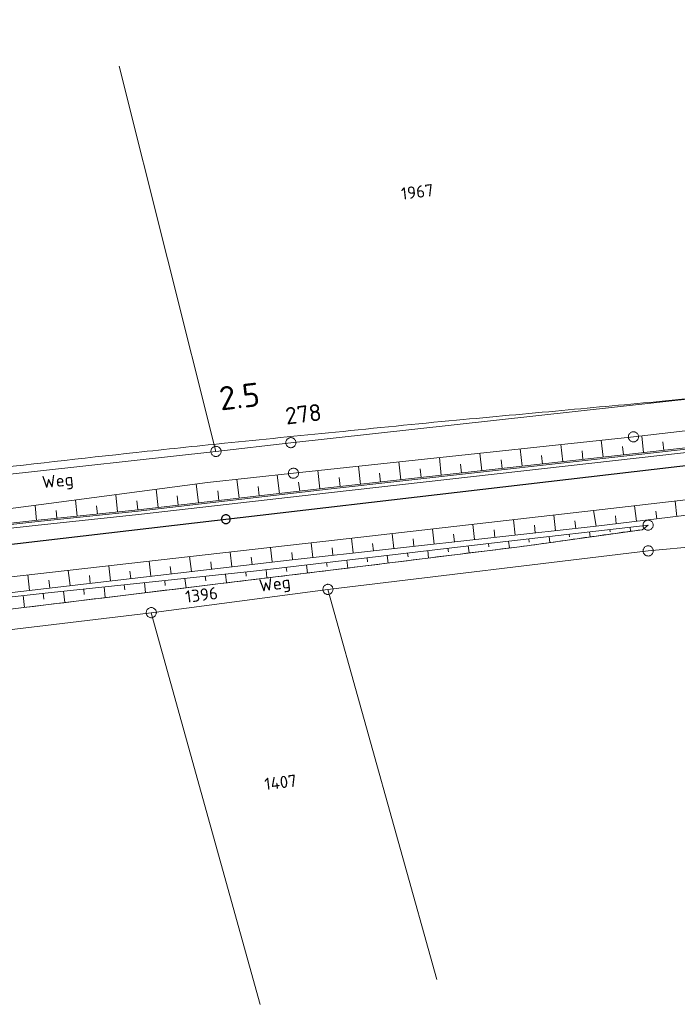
# Model space of a CAD drawing. Header units: metres. Extents: x 3425540 to 3446143, y 5432760 to 5444637.
# Tile 144 of 256: x 3437563 to 3437660, y 5439199 to 5439344. Entities that reach past the tile are written whole.
import ezdxf
from ezdxf.enums import TextEntityAlignment as Align

# ---------------------------------------------------------------- set-up
doc = ezdxf.new("R2010")
doc.units = ezdxf.units.M
for name, color, linetype, lineweight in [('B_Bestand', 9, 'Continuous', 18), ('B_Böschung', 9, 'Continuous', 18), ('B_Flurgrenzen', 9, 'Continuous', 18), ('B_Gleisachse', 9, 'Continuous', 25), ('B_Kilometrierung', 9, 'Continuous', 25), ('Bestand_Neu_Strecke 3443', 9, 'Continuous', 18)]:
    doc.layers.add(name, color=color, linetype=linetype, lineweight=lineweight)
doc.styles.get("Standard").update_dxf_attribs({"font": 'isocpeur.ttf'})

msp = doc.modelspace()

# ---------------------------------------------------------------- linework, layer by layer
at = {"layer": 'B_Bestand'}
for points, knots in [([(3437713.57, 5439296.34), (3437713.23, 5439295.99), (3437712.89, 5439295.65), (3437712.55, 5439295.31), (3437711.91, 5439294.67), (3437710.79, 5439294.84), (3437709.89, 5439294.7), (3437705.06, 5439293.92), (3437700.23, 5439293.11), (3437695.38, 5439292.38), (3437690.58, 5439291.66), (3437685.78, 5439290.92), (3437680.96, 5439290.28), (3437673.26, 5439289.27), (3437665.54, 5439288.41), (3437657.81, 5439287.7), (3437652.88, 5439287.24), (3437647.95, 5439286.79), (3437643.02, 5439286.33), (3437637.84, 5439285.86), (3437632.66, 5439285.38), (3437627.48, 5439284.9), (3437621.54, 5439284.35), (3437615.61, 5439283.73), (3437609.67, 5439283.14), (3437604.22, 5439282.6), (3437598.77, 5439282.05), (3437593.32, 5439281.5), (3437588.98, 5439281.07), (3437584.64, 5439280.61), (3437580.3, 5439280.14), (3437572.25, 5439279.27), (3437564.2, 5439278.36), (3437556.15, 5439277.42), (3437550.15, 5439276.72), (3437544.16, 5439276.01), (3437538.16, 5439275.31), (3437534.04, 5439274.83), (3437529.91, 5439274.37), (3437525.79, 5439273.88), (3437517.23, 5439272.87), (3437508.72, 5439271.47), (3437500.18, 5439270.34), (3437489.98, 5439268.98), (3437479.78, 5439267.57), (3437469.54, 5439266.52), (3437463.75, 5439265.93), (3437457.95, 5439265.52), (3437452.16, 5439264.95), (3437445.7, 5439264.32), (3437439.24, 5439263.68), (3437432.77, 5439263.05), (3437427.61, 5439262.55), (3437422.46, 5439262.05), (3437417.3, 5439261.55), (3437412.43, 5439261.08), (3437407.55, 5439260.66), (3437402.68, 5439260.19), (3437394.67, 5439259.42), (3437386.69, 5439258.49), (3437378.7, 5439257.54), (3437373.26, 5439256.89), (3437367.81, 5439256.2), (3437362.37, 5439255.49), (3437359.71, 5439255.15), (3437357.06, 5439254.76), (3437354.4, 5439254.4), (3437353.65, 5439254.3), (3437352.9, 5439254.21), (3437352.15, 5439254.13), (3437351.63, 5439254.07), (3437351.07, 5439254.08), (3437350.58, 5439254.27), (3437350.22, 5439254.4), (3437349.86, 5439254.54), (3437349.49, 5439254.67)], [0, 0, 0, 0, 0.00394, 0.00394, 0.00394, 0.01137, 0.01137, 0.01137, 0.051418, 0.051418, 0.051418, 0.09112, 0.09112, 0.09112, 0.154601, 0.154601, 0.154601, 0.195063, 0.195063, 0.195063, 0.237576, 0.237576, 0.237576, 0.286349, 0.286349, 0.286349, 0.331132, 0.331132, 0.331132, 0.366786, 0.366786, 0.366786, 0.433017, 0.433017, 0.433017, 0.48237, 0.48237, 0.48237, 0.516307, 0.516307, 0.516307, 0.586732, 0.586732, 0.586732, 0.670872, 0.670872, 0.670872, 0.718409, 0.718409, 0.718409, 0.771506, 0.771506, 0.771506, 0.81385, 0.81385, 0.81385, 0.853872, 0.853872, 0.853872, 0.919589, 0.919589, 0.919589, 0.964442, 0.964442, 0.964442, 0.986369, 0.986369, 0.986369, 0.992542, 0.992542, 0.992542, 0.996828, 0.996828, 0.996828, 1, 1, 1, 1]), ([(3437373.11, 5439213.89), (3437374.87, 5439215.88), (3437376.63, 5439217.87), (3437378.39, 5439219.85), (3437380.95, 5439222.74), (3437383.46, 5439225.67), (3437386, 5439228.58), (3437387.38, 5439230.15), (3437388.8, 5439231.68), (3437390.28, 5439233.18), (3437391.21, 5439234.11), (3437392.34, 5439234.79), (3437393.49, 5439235.44), (3437394.69, 5439236.11), (3437395.9, 5439236.67), (3437397.2, 5439237.09), (3437399.87, 5439237.95), (3437402.53, 5439238.75), (3437405.29, 5439239.08), (3437409.36, 5439239.55), (3437413.43, 5439239.97), (3437417.5, 5439240.45), (3437422.56, 5439241.04), (3437427.63, 5439241.64), (3437432.7, 5439242.23), (3437446.32, 5439243.82), (3437459.94, 5439245.39), (3437473.55, 5439246.99), (3437478.48, 5439247.58), (3437483.41, 5439248.16), (3437488.34, 5439248.74), (3437493.27, 5439249.32), (3437498.19, 5439249.91), (3437503.12, 5439250.49), (3437506.78, 5439250.92), (3437510.47, 5439251.04), (3437514.14, 5439251.45), (3437517.92, 5439251.87), (3437521.7, 5439252.3), (3437525.47, 5439252.72), (3437529.25, 5439253.14), (3437533.03, 5439253.56), (3437536.81, 5439253.99), (3437541.3, 5439254.5), (3437545.79, 5439255.09), (3437550.28, 5439255.64), (3437558.21, 5439256.61), (3437566.15, 5439257.58), (3437574.08, 5439258.55), (3437580.3, 5439259.31), (3437586.51, 5439260.06), (3437592.73, 5439260.82), (3437598.13, 5439261.47), (3437603.53, 5439262.11), (3437608.92, 5439262.78), (3437613.56, 5439263.36), (3437618.21, 5439263.94), (3437622.85, 5439264.52), (3437627.49, 5439265.1), (3437632.14, 5439265.67), (3437636.78, 5439266.25), (3437639.8, 5439266.63), (3437642.8, 5439267.09), (3437645.81, 5439267.51), (3437648.82, 5439267.93), (3437651.83, 5439268.35), (3437654.84, 5439268.76)], [0, 0, 0, 0, 0.027149, 0.027149, 0.027149, 0.066596, 0.066596, 0.066596, 0.088009, 0.088009, 0.088009, 0.101394, 0.101394, 0.101394, 0.115204, 0.115204, 0.115204, 0.143604, 0.143604, 0.143604, 0.185466, 0.185466, 0.185466, 0.237612, 0.237612, 0.237612, 0.377784, 0.377784, 0.377784, 0.42851, 0.42851, 0.42851, 0.479237, 0.479237, 0.479237, 0.51692, 0.51692, 0.51692, 0.555791, 0.555791, 0.555791, 0.594662, 0.594662, 0.594662, 0.640894, 0.640894, 0.640894, 0.722616, 0.722616, 0.722616, 0.78663, 0.78663, 0.78663, 0.842211, 0.842211, 0.842211, 0.890047, 0.890047, 0.890047, 0.937883, 0.937883, 0.937883, 0.968943, 0.968943, 0.968943, 1, 1, 1, 1])]:
    msp.add_open_spline(points, degree=3, knots=knots, dxfattribs=at)
at = {"layer": 'B_Böschung'}
for p, q in [((3437655.06, 5439280.11), (3437654.78, 5439282.59)), ((3437643.14, 5439278.77), (3437642.85, 5439281.3)), ((3437649.1, 5439279.44), (3437648.82, 5439281.94)), ((3437658.04, 5439280.45), (3437657.9, 5439281.69)), ((3437631.21, 5439277.44), (3437630.92, 5439280.02)), ((3437637.17, 5439278.11), (3437636.89, 5439280.66)), ((3437640.16, 5439278.44), (3437640.01, 5439279.71)), ((3437646.12, 5439279.11), (3437645.98, 5439280.36)), ((3437652.08, 5439279.77), (3437651.94, 5439281.02)), ((3437619.29, 5439276.11), (3437618.99, 5439278.74)), ((3437625.25, 5439276.77), (3437624.96, 5439279.38)), ((3437628.23, 5439277.11), (3437628.08, 5439278.4)), ((3437634.19, 5439277.77), (3437634.05, 5439279.06)), ((3437601.4, 5439274.08), (3437601.08, 5439276.82)), ((3437607.36, 5439274.77), (3437607.05, 5439277.46)), ((3437613.32, 5439275.44), (3437613.03, 5439278.1)), ((3437616.3, 5439275.77), (3437616.16, 5439277.1)), ((3437622.27, 5439276.44), (3437622.12, 5439277.75)), ((3437589.48, 5439272.71), (3437589.15, 5439275.51)), ((3437595.44, 5439273.4), (3437595.12, 5439276.19)), ((3437604.38, 5439274.43), (3437604.22, 5439275.78)), ((3437610.34, 5439275.11), (3437610.19, 5439276.44)), ((3437577.55, 5439271.37), (3437577.29, 5439273.92)), ((3437583.52, 5439272.02), (3437583.21, 5439274.72)), ((3437592.46, 5439273.05), (3437592.3, 5439274.47)), ((3437598.42, 5439273.74), (3437598.26, 5439275.12)), ((3437571.58, 5439270.75), (3437571.34, 5439273.13)), ((3437580.54, 5439271.68), (3437580.4, 5439273)), ((3437586.5, 5439272.37), (3437586.34, 5439273.74)), ((3437659.96, 5439270.72), (3437659.69, 5439272.96)), ((3437565.62, 5439270.13), (3437565.39, 5439272.34)), ((3437568.6, 5439270.44), (3437568.48, 5439271.58)), ((3437574.57, 5439271.06), (3437574.44, 5439272.29)), ((3437648.05, 5439269.27), (3437647.67, 5439271.57)), ((3437654.01, 5439270), (3437653.73, 5439272.27)), ((3437656.98, 5439270.36), (3437656.85, 5439271.49)), ((3437630.16, 5439267.3), (3437629.91, 5439269.54)), ((3437636.12, 5439267.96), (3437635.87, 5439270.22)), ((3437642.09, 5439268.61), (3437641.83, 5439270.9)), ((3437645.07, 5439268.94), (3437644.93, 5439270.09)), ((3437651.03, 5439269.63), (3437650.9, 5439270.78)), ((3437618.23, 5439265.99), (3437617.99, 5439268.17)), ((3437624.19, 5439266.64), (3437623.95, 5439268.85)), ((3437627.18, 5439266.97), (3437627.05, 5439268.08)), ((3437633.14, 5439267.63), (3437633.02, 5439268.75)), ((3437639.1, 5439268.28), (3437638.98, 5439269.42)), ((3437644.11, 5439268.1), (3437644.16, 5439267.69)), ((3437647.09, 5439268.44), (3437647.18, 5439267.7)), ((3437650.07, 5439268.78), (3437650.11, 5439268.45)), ((3437653.05, 5439269.12), (3437653.12, 5439268.53)), ((3437606.3, 5439264.68), (3437606.07, 5439266.81)), ((3437612.27, 5439265.33), (3437612.03, 5439267.49)), ((3437615.25, 5439265.66), (3437615.13, 5439266.74)), ((3437621.21, 5439266.32), (3437621.09, 5439267.41)), ((3437632.19, 5439266.73), (3437632.25, 5439266.21)), ((3437635.17, 5439267.07), (3437635.28, 5439266.07)), ((3437638.15, 5439267.41), (3437638.2, 5439266.94)), ((3437641.13, 5439267.76), (3437641.23, 5439266.87)), ((3437594.38, 5439263.31), (3437594.13, 5439265.47)), ((3437600.34, 5439264), (3437600.09, 5439266.14)), ((3437603.32, 5439264.35), (3437603.2, 5439265.41)), ((3437609.28, 5439265), (3437609.17, 5439266.08)), ((3437620.27, 5439265.32), (3437620.34, 5439264.77)), ((3437623.25, 5439265.67), (3437623.38, 5439264.58)), ((3437626.23, 5439266.02), (3437626.29, 5439265.49)), ((3437629.21, 5439266.38), (3437629.33, 5439265.33)), ((3437582.46, 5439261.91), (3437582.2, 5439264.12)), ((3437588.42, 5439262.61), (3437588.16, 5439264.79)), ((3437591.4, 5439262.96), (3437591.27, 5439264.04)), ((3437597.36, 5439263.65), (3437597.23, 5439264.73)), ((3437608.35, 5439263.92), (3437608.42, 5439263.32)), ((3437611.33, 5439264.27), (3437611.47, 5439263.1)), ((3437614.31, 5439264.62), (3437614.38, 5439264.04)), ((3437617.29, 5439264.97), (3437617.43, 5439263.84)), ((3437570.54, 5439260.52), (3437570.28, 5439262.77)), ((3437576.5, 5439261.21), (3437576.24, 5439263.45)), ((3437579.48, 5439261.56), (3437579.35, 5439262.67)), ((3437585.44, 5439262.26), (3437585.31, 5439263.36)), ((3437596.43, 5439262.53), (3437596.5, 5439261.91)), ((3437599.42, 5439262.86), (3437599.56, 5439261.65)), ((3437602.4, 5439263.21), (3437602.47, 5439262.61)), ((3437605.38, 5439263.57), (3437605.52, 5439262.37)), ((3437564.58, 5439259.82), (3437564.32, 5439262.1)), ((3437567.56, 5439260.17), (3437567.43, 5439261.3)), ((3437573.52, 5439260.87), (3437573.39, 5439261.99)), ((3437581.52, 5439260.96), (3437581.67, 5439259.47)), ((3437584.5, 5439261.28), (3437584.58, 5439260.56)), ((3437587.48, 5439261.59), (3437587.63, 5439260.2)), ((3437590.47, 5439261.9), (3437590.54, 5439261.23)), ((3437593.45, 5439262.22), (3437593.59, 5439260.92)), ((3437566.6, 5439259.39), (3437566.7, 5439258.53)), ((3437569.58, 5439259.71), (3437569.76, 5439258.02)), ((3437572.57, 5439260.02), (3437572.65, 5439259.2)), ((3437575.55, 5439260.33), (3437575.72, 5439258.75)), ((3437578.53, 5439260.65), (3437578.61, 5439259.88)), ((3437563.62, 5439259.05), (3437563.82, 5439257.3))]:
    msp.add_line(p, q, dxfattribs=at)
for points in [[(3437648.05, 5439269.27), (3437667.86, 5439271.69), (3437689.07, 5439274.15), (3437730.12, 5439278.67), (3437749.73, 5439281.01), (3437793.56, 5439286.03), (3437805.56, 5439287.12), (3437822.65, 5439288.78), (3437836.25, 5439289.92), (3437860.24, 5439292.36), (3437875.62, 5439294.02), (3437904.88, 5439297.22), (3437921.51, 5439298.94), (3437953.76, 5439302.13), (3437979.48, 5439304.71), (3438037.66, 5439311.22), (3438085.62, 5439316.76), (3438117.4, 5439320.47), (3438166.38, 5439326.13), (3438196.5, 5439329.62), (3438223.43, 5439332.81)], [(3437517.37, 5439265.88), (3437517.42, 5439266.24), (3437517.67, 5439266.53), (3437517.9, 5439266.77), (3437518.22, 5439266.89), (3437522.18, 5439267.26), (3437549.02, 5439270.22), (3437567.42, 5439272.6), (3437590.8, 5439275.74), (3437603.46, 5439277.07), (3437653.55, 5439282.45), (3437688.22, 5439286.48), (3437694.27, 5439286.74), (3437697.13, 5439286.86), (3437699.79, 5439287.03)], [(3437517.88, 5439265.1), (3437538.96, 5439267.17), (3437565.34, 5439270.1), (3437580.57, 5439271.69), (3437608.55, 5439274.91), (3437654.32, 5439280.02), (3437690.11, 5439284.1), (3437693.15, 5439284.59), (3437695.16, 5439285.08), (3437698.03, 5439285.99), (3437699.79, 5439287.03)], [(3437647.67, 5439271.57), (3437678.69, 5439275.17)], [(3437647.67, 5439271.57), (3437609.94, 5439267.25), (3437590.44, 5439265.05), (3437538.91, 5439259.23), (3437518.32, 5439256.97), (3437518.37, 5439256.04), (3437517.41, 5439255.94), (3437517.39, 5439256.48), (3437514.91, 5439256.23), (3437492.86, 5439253.84), (3437438.7, 5439247.84), (3437409.64, 5439244.7), (3437394.26, 5439242.96), (3437383.14, 5439241.79), (3437370.4, 5439240.53), (3437370.02, 5439240.29)], [(3437648.05, 5439269.27), (3437602.81, 5439264.29), (3437560.33, 5439259.32), (3437510.54, 5439253.65), (3437493.02, 5439251.68), (3437483.49, 5439250.51), (3437471.48, 5439248.77), (3437455.31, 5439246.67), (3437447.29, 5439245.63), (3437437.43, 5439244.51), (3437419.86, 5439242.87), (3437407, 5439241.79), (3437401.68, 5439241.23), (3437397.08, 5439240.9), (3437391.35, 5439240.71), (3437389.43, 5439240.71), (3437387.6, 5439240.71), (3437385.63, 5439240.43), (3437382.44, 5439240.15), (3437379.07, 5439239.87), (3437376.68, 5439239.82), (3437373.58, 5439239.91), (3437370.02, 5439240.29)], [(3437432.7, 5439242.23), (3437443.63, 5439243.88), (3437458.86, 5439245.87), (3437478.74, 5439248.46), (3437504.28, 5439251.82), (3437528.04, 5439254.72), (3437555.79, 5439258.16), (3437566.86, 5439259.42), (3437598.02, 5439262.7), (3437633.48, 5439266.88), (3437655.71, 5439269.43)], [(3437432.7, 5439242.23), (3437454.3, 5439244.59), (3437473.55, 5439246.99), (3437503.12, 5439250.49), (3437514.14, 5439251.45), (3437536.81, 5439253.99), (3437563.74, 5439257.29), (3437584.42, 5439259.81), (3437592.73, 5439260.82), (3437608.92, 5439262.78), (3437636.78, 5439266.25), (3437654.84, 5439268.76), (3437655.71, 5439269.43)]]:
    msp.add_lwpolyline(points, dxfattribs=at)
at = {"layer": 'B_Flurgrenzen'}
for p, q in [((3437592.05, 5439280.3), (3437577.8, 5439337.09)), ((3437603.08, 5439281.58), (3437674.16, 5439289.4)), ((3437592.05, 5439280.3), (3437603.08, 5439281.58)), ((3437553.12, 5439276.01), (3437592.05, 5439280.3)), ((3437655.72, 5439265.63), (3437766.83, 5439275.8)), ((3437608.54, 5439259.97), (3437655.72, 5439265.63)), ((3437582.51, 5439256.53), (3437608.54, 5439259.97)), ((3437624.61, 5439202.46), (3437608.54, 5439259.97)), ((3437555.89, 5439253.34), (3437582.51, 5439256.53)), ((3437598.58, 5439198.81), (3437582.51, 5439256.53))]:
    msp.add_line(p, q, dxfattribs=at)
for points in [[(3437653.74, 5439281.72), (3437653.83, 5439281.75), (3437653.91, 5439281.79), (3437653.99, 5439281.84), (3437654.06, 5439281.9), (3437654.12, 5439281.97), (3437654.18, 5439282.05), (3437654.23, 5439282.13), (3437654.26, 5439282.21), (3437654.29, 5439282.3), (3437654.3, 5439282.4), (3437654.3, 5439282.49), (3437654.29, 5439282.58), (3437654.27, 5439282.68), (3437654.23, 5439282.76), (3437654.19, 5439282.84), (3437654.14, 5439282.92), (3437654.07, 5439282.99), (3437654, 5439283.05), (3437653.92, 5439283.1), (3437653.83, 5439283.14), (3437653.75, 5439283.17), (3437653.66, 5439283.19), (3437653.56, 5439283.2), (3437653.47, 5439283.19), (3437653.37, 5439283.18), (3437653.28, 5439283.15), (3437653.2, 5439283.11), (3437653.12, 5439283.06), (3437653.05, 5439283), (3437652.98, 5439282.93), (3437652.92, 5439282.85), (3437652.88, 5439282.77), (3437652.84, 5439282.69), (3437652.82, 5439282.6), (3437652.81, 5439282.5), (3437652.81, 5439282.41), (3437652.82, 5439282.32), (3437652.84, 5439282.22), (3437652.88, 5439282.14), (3437652.92, 5439282.06), (3437652.97, 5439281.98), (3437653.04, 5439281.91), (3437653.11, 5439281.85), (3437653.19, 5439281.8), (3437653.28, 5439281.76), (3437653.36, 5439281.73), (3437653.45, 5439281.71), (3437653.55, 5439281.7), (3437653.64, 5439281.7), (3437653.74, 5439281.72)], [(3437603.82, 5439281.67), (3437603.81, 5439281.76), (3437603.78, 5439281.85), (3437603.74, 5439281.94), (3437603.69, 5439282.02), (3437603.63, 5439282.09), (3437603.56, 5439282.16), (3437603.49, 5439282.21), (3437603.4, 5439282.26), (3437603.32, 5439282.29), (3437603.23, 5439282.31), (3437603.13, 5439282.33), (3437603.04, 5439282.33), (3437602.95, 5439282.32), (3437602.85, 5439282.29), (3437602.77, 5439282.26), (3437602.68, 5439282.22), (3437602.61, 5439282.16), (3437602.54, 5439282.1), (3437602.48, 5439282.03), (3437602.43, 5439281.95), (3437602.39, 5439281.86), (3437602.36, 5439281.78), (3437602.34, 5439281.68), (3437602.33, 5439281.59), (3437602.34, 5439281.49), (3437602.35, 5439281.4), (3437602.38, 5439281.32), (3437602.42, 5439281.22), (3437602.47, 5439281.15), (3437602.53, 5439281.08), (3437602.6, 5439281.01), (3437602.67, 5439280.95), (3437602.76, 5439280.91), (3437602.84, 5439280.87), (3437602.93, 5439280.85), (3437603.03, 5439280.84), (3437603.12, 5439280.84), (3437603.21, 5439280.85), (3437603.31, 5439280.87), (3437603.39, 5439280.91), (3437603.48, 5439280.95), (3437603.55, 5439281), (3437603.62, 5439281.06), (3437603.68, 5439281.14), (3437603.73, 5439281.22), (3437603.77, 5439281.3), (3437603.8, 5439281.39), (3437603.82, 5439281.49), (3437603.83, 5439281.58), (3437603.82, 5439281.67)], [(3437603.32, 5439282.29), (3437603.22, 5439282.32), (3437603.14, 5439282.33), (3437603.04, 5439282.33), (3437602.94, 5439282.32), (3437602.86, 5439282.29), (3437602.76, 5439282.26), (3437602.68, 5439282.22), (3437602.61, 5439282.16), (3437602.54, 5439282.1), (3437602.48, 5439282.02), (3437602.43, 5439281.95), (3437602.39, 5439281.86), (3437602.36, 5439281.77), (3437602.34, 5439281.68), (3437602.34, 5439281.59), (3437602.34, 5439281.49), (3437602.35, 5439281.4), (3437602.38, 5439281.31), (3437602.42, 5439281.23), (3437602.48, 5439281.15), (3437602.53, 5439281.07), (3437602.6, 5439281.01), (3437602.68, 5439280.95), (3437602.76, 5439280.91), (3437602.84, 5439280.87), (3437602.94, 5439280.85), (3437603.03, 5439280.84), (3437603.12, 5439280.83), (3437603.22, 5439280.85), (3437603.31, 5439280.87), (3437603.4, 5439280.9), (3437603.48, 5439280.95), (3437603.55, 5439281), (3437603.62, 5439281.07), (3437603.68, 5439281.14), (3437603.73, 5439281.22), (3437603.77, 5439281.3), (3437603.8, 5439281.39), (3437603.82, 5439281.49), (3437603.83, 5439281.58), (3437603.83, 5439281.67), (3437603.81, 5439281.76), (3437603.78, 5439281.85), (3437603.74, 5439281.94), (3437603.68, 5439282.02), (3437603.63, 5439282.09), (3437603.56, 5439282.16), (3437603.48, 5439282.21), (3437603.4, 5439282.26), (3437603.32, 5439282.29)], [(3437592.28, 5439281.01), (3437592.19, 5439281.03), (3437592.1, 5439281.04), (3437592, 5439281.05), (3437591.91, 5439281.03), (3437591.82, 5439281.01), (3437591.73, 5439280.97), (3437591.65, 5439280.93), (3437591.57, 5439280.88), (3437591.5, 5439280.81), (3437591.45, 5439280.74), (3437591.39, 5439280.66), (3437591.35, 5439280.58), (3437591.32, 5439280.49), (3437591.31, 5439280.39), (3437591.3, 5439280.3), (3437591.3, 5439280.21), (3437591.32, 5439280.11), (3437591.35, 5439280.02), (3437591.39, 5439279.94), (3437591.44, 5439279.86), (3437591.5, 5439279.79), (3437591.56, 5439279.72), (3437591.64, 5439279.66), (3437591.72, 5439279.62), (3437591.81, 5439279.58), (3437591.9, 5439279.56), (3437591.99, 5439279.55), (3437592.09, 5439279.55), (3437592.18, 5439279.56), (3437592.27, 5439279.59), (3437592.36, 5439279.62), (3437592.44, 5439279.66), (3437592.52, 5439279.72), (3437592.59, 5439279.78), (3437592.65, 5439279.85), (3437592.7, 5439279.93), (3437592.74, 5439280.02), (3437592.77, 5439280.11), (3437592.79, 5439280.2), (3437592.79, 5439280.29), (3437592.79, 5439280.39), (3437592.77, 5439280.48), (3437592.75, 5439280.57), (3437592.7, 5439280.65), (3437592.65, 5439280.73), (3437592.59, 5439280.81), (3437592.53, 5439280.87), (3437592.45, 5439280.93), (3437592.37, 5439280.97), (3437592.28, 5439281.01)], [(3437603.64, 5439276.35), (3437603.73, 5439276.38), (3437603.81, 5439276.41), (3437603.9, 5439276.47), (3437603.97, 5439276.53), (3437604.03, 5439276.6), (3437604.09, 5439276.67), (3437604.14, 5439276.75), (3437604.17, 5439276.84), (3437604.2, 5439276.93), (3437604.2, 5439277.02), (3437604.2, 5439277.11), (3437604.19, 5439277.21), (3437604.17, 5439277.3), (3437604.14, 5439277.39), (3437604.09, 5439277.47), (3437604.04, 5439277.55), (3437603.98, 5439277.62), (3437603.91, 5439277.68), (3437603.83, 5439277.73), (3437603.74, 5439277.76), (3437603.65, 5439277.8), (3437603.56, 5439277.82), (3437603.46, 5439277.82), (3437603.37, 5439277.82), (3437603.28, 5439277.8), (3437603.19, 5439277.77), (3437603.11, 5439277.74), (3437603.02, 5439277.68), (3437602.95, 5439277.62), (3437602.89, 5439277.55), (3437602.83, 5439277.48), (3437602.78, 5439277.4), (3437602.75, 5439277.31), (3437602.72, 5439277.22), (3437602.72, 5439277.13), (3437602.71, 5439277.04), (3437602.73, 5439276.94), (3437602.75, 5439276.85), (3437602.78, 5439276.76), (3437602.83, 5439276.68), (3437602.88, 5439276.6), (3437602.94, 5439276.53), (3437603.01, 5439276.47), (3437603.09, 5439276.42), (3437603.18, 5439276.38), (3437603.27, 5439276.35), (3437603.36, 5439276.33), (3437603.46, 5439276.33), (3437603.55, 5439276.33), (3437603.64, 5439276.35)], [(3437655.89, 5439268.7), (3437655.98, 5439268.73), (3437656.07, 5439268.77), (3437656.15, 5439268.82), (3437656.22, 5439268.88), (3437656.28, 5439268.95), (3437656.34, 5439269.02), (3437656.39, 5439269.1), (3437656.42, 5439269.19), (3437656.45, 5439269.28), (3437656.46, 5439269.38), (3437656.46, 5439269.47), (3437656.45, 5439269.56), (3437656.42, 5439269.65), (3437656.39, 5439269.74), (3437656.35, 5439269.82), (3437656.3, 5439269.9), (3437656.23, 5439269.97), (3437656.16, 5439270.03), (3437656.08, 5439270.08), (3437655.99, 5439270.12), (3437655.9, 5439270.15), (3437655.81, 5439270.17), (3437655.72, 5439270.18), (3437655.63, 5439270.17), (3437655.53, 5439270.16), (3437655.44, 5439270.13), (3437655.36, 5439270.09), (3437655.28, 5439270.04), (3437655.21, 5439269.98), (3437655.14, 5439269.91), (3437655.08, 5439269.83), (3437655.04, 5439269.75), (3437655, 5439269.66), (3437654.98, 5439269.57), (3437654.97, 5439269.48), (3437654.97, 5439269.39), (3437654.98, 5439269.29), (3437655, 5439269.2), (3437655.04, 5439269.11), (3437655.08, 5439269.03), (3437655.13, 5439268.95), (3437655.2, 5439268.89), (3437655.27, 5439268.82), (3437655.35, 5439268.78), (3437655.43, 5439268.74), (3437655.52, 5439268.7), (3437655.61, 5439268.68), (3437655.71, 5439268.68), (3437655.8, 5439268.68), (3437655.89, 5439268.7)], [(3437655.96, 5439266.35), (3437655.87, 5439266.37), (3437655.78, 5439266.38), (3437655.68, 5439266.38), (3437655.59, 5439266.37), (3437655.5, 5439266.34), (3437655.41, 5439266.31), (3437655.32, 5439266.27), (3437655.25, 5439266.21), (3437655.18, 5439266.15), (3437655.12, 5439266.07), (3437655.07, 5439266), (3437655.03, 5439265.91), (3437655, 5439265.82), (3437654.98, 5439265.73), (3437654.98, 5439265.64), (3437654.98, 5439265.54), (3437655, 5439265.45), (3437655.02, 5439265.36), (3437655.06, 5439265.28), (3437655.12, 5439265.2), (3437655.17, 5439265.12), (3437655.24, 5439265.06), (3437655.32, 5439265), (3437655.4, 5439264.96), (3437655.49, 5439264.92), (3437655.58, 5439264.9), (3437655.67, 5439264.89), (3437655.77, 5439264.88), (3437655.86, 5439264.9), (3437655.95, 5439264.92), (3437656.04, 5439264.96), (3437656.12, 5439265), (3437656.2, 5439265.05), (3437656.27, 5439265.12), (3437656.32, 5439265.19), (3437656.37, 5439265.27), (3437656.41, 5439265.35), (3437656.44, 5439265.44), (3437656.46, 5439265.54), (3437656.47, 5439265.63), (3437656.47, 5439265.72), (3437656.45, 5439265.82), (3437656.42, 5439265.91), (3437656.38, 5439265.99), (3437656.33, 5439266.07), (3437656.27, 5439266.14), (3437656.21, 5439266.21), (3437656.12, 5439266.27), (3437656.05, 5439266.31), (3437655.96, 5439266.35)], [(3437608.78, 5439260.68), (3437608.69, 5439260.7), (3437608.6, 5439260.71), (3437608.5, 5439260.71), (3437608.41, 5439260.7), (3437608.32, 5439260.67), (3437608.23, 5439260.64), (3437608.14, 5439260.6), (3437608.07, 5439260.55), (3437608, 5439260.48), (3437607.94, 5439260.41), (3437607.89, 5439260.33), (3437607.85, 5439260.24), (3437607.82, 5439260.15), (3437607.8, 5439260.06), (3437607.8, 5439259.97), (3437607.8, 5439259.88), (3437607.82, 5439259.78), (3437607.84, 5439259.69), (3437607.88, 5439259.61), (3437607.94, 5439259.53), (3437608, 5439259.46), (3437608.06, 5439259.39), (3437608.14, 5439259.33), (3437608.22, 5439259.29), (3437608.31, 5439259.25), (3437608.4, 5439259.23), (3437608.49, 5439259.22), (3437608.59, 5439259.22), (3437608.68, 5439259.23), (3437608.77, 5439259.26), (3437608.86, 5439259.29), (3437608.94, 5439259.33), (3437609.02, 5439259.39), (3437609.09, 5439259.45), (3437609.14, 5439259.52), (3437609.19, 5439259.6), (3437609.23, 5439259.69), (3437609.26, 5439259.78), (3437609.28, 5439259.87), (3437609.29, 5439259.96), (3437609.29, 5439260.05), (3437609.27, 5439260.15), (3437609.24, 5439260.24), (3437609.2, 5439260.32), (3437609.15, 5439260.4), (3437609.09, 5439260.47), (3437609.03, 5439260.54), (3437608.95, 5439260.6), (3437608.87, 5439260.64), (3437608.78, 5439260.68)], [(3437582.75, 5439257.25), (3437582.66, 5439257.27), (3437582.57, 5439257.28), (3437582.47, 5439257.28), (3437582.38, 5439257.27), (3437582.29, 5439257.24), (3437582.19, 5439257.21), (3437582.11, 5439257.17), (3437582.04, 5439257.11), (3437581.97, 5439257.05), (3437581.91, 5439256.98), (3437581.86, 5439256.9), (3437581.82, 5439256.81), (3437581.79, 5439256.72), (3437581.77, 5439256.63), (3437581.77, 5439256.54), (3437581.77, 5439256.45), (3437581.79, 5439256.35), (3437581.81, 5439256.26), (3437581.85, 5439256.18), (3437581.91, 5439256.1), (3437581.96, 5439256.03), (3437582.03, 5439255.96), (3437582.11, 5439255.9), (3437582.19, 5439255.86), (3437582.28, 5439255.82), (3437582.37, 5439255.8), (3437582.46, 5439255.79), (3437582.56, 5439255.79), (3437582.65, 5439255.8), (3437582.74, 5439255.83), (3437582.83, 5439255.86), (3437582.91, 5439255.9), (3437582.98, 5439255.95), (3437583.06, 5439256.02), (3437583.11, 5439256.09), (3437583.16, 5439256.17), (3437583.2, 5439256.26), (3437583.23, 5439256.35), (3437583.25, 5439256.44), (3437583.26, 5439256.53), (3437583.26, 5439256.62), (3437583.24, 5439256.72), (3437583.21, 5439256.81), (3437583.17, 5439256.89), (3437583.12, 5439256.97), (3437583.06, 5439257.04), (3437582.99, 5439257.11), (3437582.91, 5439257.17), (3437582.84, 5439257.21), (3437582.75, 5439257.25)]]:
    msp.add_lwpolyline(points, dxfattribs=at)
at = {"layer": 'B_Gleisachse'}
msp.add_line((3437532.8, 5439263.2), (3438222.38, 5439343.92), dxfattribs=at)
at = {"layer": 'B_Kilometrierung'}
msp.add_lwpolyline([(3437594.16, 5439270.3), (3437594.16, 5439270.39), (3437594.14, 5439270.47), (3437594.11, 5439270.55), (3437594.08, 5439270.62), (3437594.04, 5439270.69), (3437593.99, 5439270.75), (3437593.93, 5439270.81), (3437593.86, 5439270.85), (3437593.79, 5439270.89), (3437593.71, 5439270.92), (3437593.63, 5439270.94), (3437593.55, 5439270.95), (3437593.47, 5439270.95), (3437593.39, 5439270.94), (3437593.31, 5439270.92), (3437593.23, 5439270.89), (3437593.16, 5439270.85), (3437593.1, 5439270.81), (3437593.03, 5439270.75), (3437592.98, 5439270.69), (3437592.94, 5439270.62), (3437592.91, 5439270.55), (3437592.88, 5439270.47), (3437592.87, 5439270.39), (3437592.86, 5439270.3), (3437592.87, 5439270.22), (3437592.88, 5439270.14), (3437592.91, 5439270.06), (3437592.94, 5439269.99), (3437592.98, 5439269.92), (3437593.03, 5439269.86), (3437593.1, 5439269.8), (3437593.16, 5439269.76), (3437593.23, 5439269.72), (3437593.31, 5439269.69), (3437593.39, 5439269.66), (3437593.47, 5439269.65), (3437593.55, 5439269.65), (3437593.63, 5439269.66), (3437593.71, 5439269.69), (3437593.79, 5439269.72), (3437593.86, 5439269.76), (3437593.93, 5439269.8), (3437593.99, 5439269.86), (3437594.04, 5439269.92), (3437594.08, 5439269.99), (3437594.11, 5439270.06), (3437594.14, 5439270.14), (3437594.16, 5439270.22), (3437594.16, 5439270.3)], dxfattribs=at)
at = {"layer": 'Bestand_Neu_Strecke 3443', "flags": 128}
for points in [[(3437517.9, 5439264.9), (3437538.98, 5439266.98), (3437565.36, 5439269.9), (3437580.59, 5439271.49), (3437608.57, 5439274.71), (3437654.35, 5439279.82), (3437687.8, 5439283.64)], [(3437517.95, 5439264.41), (3437539.03, 5439266.48), (3437565.41, 5439269.4), (3437580.65, 5439270.99), (3437608.62, 5439274.21), (3437654.4, 5439279.33), (3437687.84, 5439283.14)]]:
    msp.add_lwpolyline(points, dxfattribs=at)

# ---------------------------------------------------------------- texts
at = {"layer": 'B_Bestand'}
msp.add_text('278', height=2.5, rotation=6.75, dxfattribs=at).set_placement((3437602.42, 5439284.25))
for rotation, p in [(5.7127, (3437568.76, 5439275.72)), (7.202, (3437600.75, 5439260.53))]:
    msp.add_text('Weg', height=1.8, rotation=rotation, dxfattribs=at).set_placement(p, align=Align.MIDDLE)
at = {"layer": 'B_Flurgrenzen'}
for s, rotation, p in [('1967', 6.75, (3437621.7, 5439318.55)), ('1396', 7.3144, (3437589.92, 5439259.16)), ('1407', 6.75, (3437601.56, 5439231.53))]:
    msp.add_text(s, height=1.8, rotation=rotation, dxfattribs=at).set_placement(p, align=Align.MIDDLE)
at = {"layer": 'B_Kilometrierung'}
msp.add_text('2.5', height=3.499, rotation=6.676, dxfattribs=at).set_placement((3437595.5, 5439288.4), align=Align.MIDDLE)

doc.saveas('drawing.dxf')
